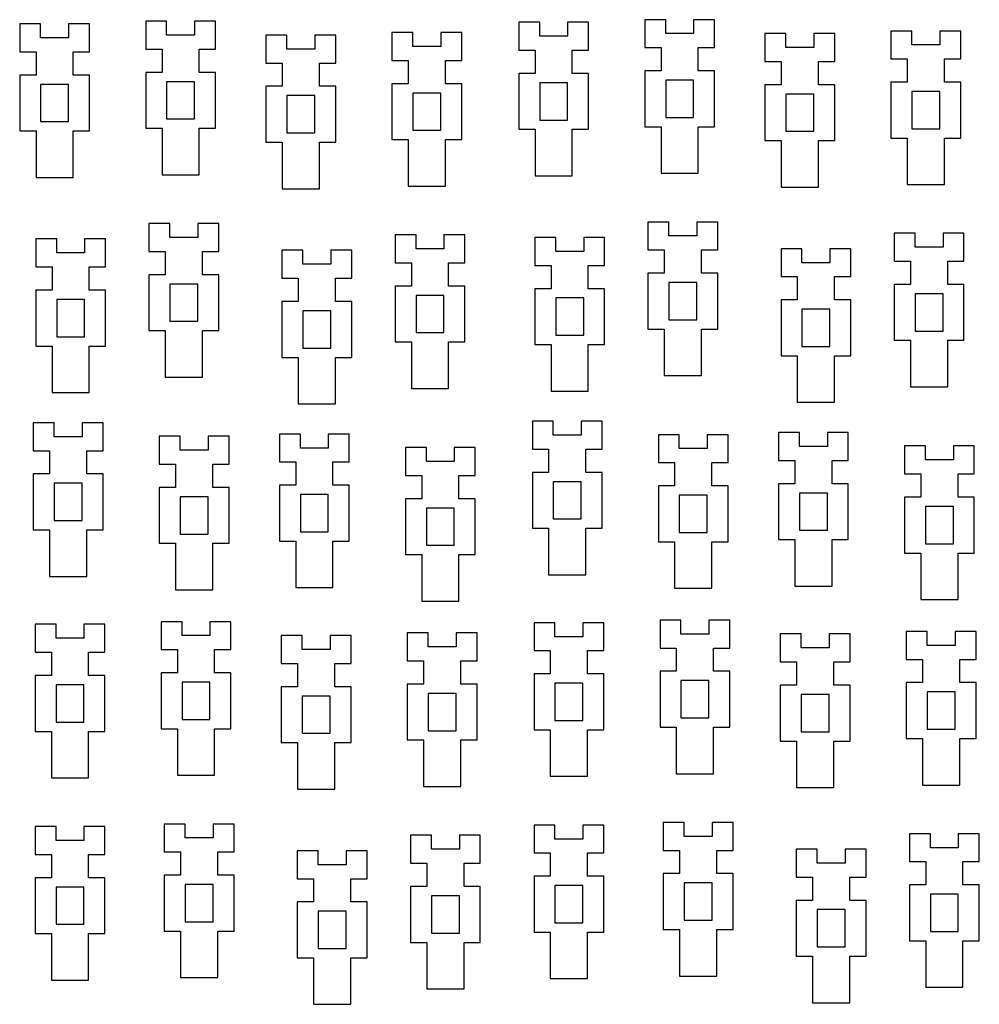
# Model space of a CAD drawing. Header units: millimetres. Extents: x 0 to 585, y 0 to 418.
# Tile 2 of 5: x 482 to 585, y 21 to 127. Entities that reach past the tile are written whole.
import ezdxf

# ---------------------------------------------------------------- set-up
doc = ezdxf.new("R2010")
doc.units = ezdxf.units.MM

msp = doc.modelspace()

# ---------------------------------------------------------------- linework, layer by layer
at = {"color": 7, "linetype": 'Continuous', "lineweight": 25}
for p, q in [((481.88, 126.4), (481.88, 123.4)), ((484.13, 126.4), (481.88, 126.4)), ((484.13, 124.9), (484.13, 126.4)), ((487.13, 126.4), (487.13, 124.9)), ((489.38, 126.4), (487.13, 126.4)), ((489.38, 123.4), (489.38, 126.4)), ((495.41, 126.68), (495.41, 123.68)), ((497.66, 126.68), (495.41, 126.68)), ((497.66, 125.18), (497.66, 126.68)), ((500.66, 126.68), (500.66, 125.18)), ((502.91, 126.68), (500.66, 126.68)), ((502.91, 123.68), (502.91, 126.68)), ((535.47, 126.57), (535.47, 123.57)), ((537.72, 126.57), (535.47, 126.57)), ((537.72, 125.07), (537.72, 126.57)), ((540.72, 126.57), (540.72, 125.07)), ((542.97, 126.57), (540.72, 126.57)), ((542.97, 123.57), (542.97, 126.57)), ((549, 126.85), (549, 123.85)), ((551.25, 126.85), (549, 126.85)), ((551.25, 125.35), (551.25, 126.85)), ((554.25, 126.85), (554.25, 125.35)), ((556.5, 126.85), (554.25, 126.85)), ((556.5, 123.85), (556.5, 126.85)), ((487.13, 124.9), (484.13, 124.9)), ((500.66, 125.18), (497.66, 125.18)), ((508.31, 125.19), (508.31, 122.19)), ((510.56, 125.19), (508.31, 125.19)), ((510.56, 123.69), (510.56, 125.19)), ((513.56, 125.19), (513.56, 123.69)), ((515.81, 125.19), (513.56, 125.19)), ((515.81, 122.19), (515.81, 125.19)), ((521.84, 125.47), (521.84, 122.47)), ((524.09, 125.47), (521.84, 125.47)), ((524.09, 123.97), (524.09, 125.47)), ((527.09, 125.47), (527.09, 123.97)), ((529.34, 125.47), (527.09, 125.47)), ((529.34, 122.47), (529.34, 125.47)), ((540.72, 125.07), (537.72, 125.07)), ((554.25, 125.35), (551.25, 125.35)), ((561.9, 125.36), (561.9, 122.36)), ((564.15, 125.36), (561.9, 125.36)), ((564.15, 123.86), (564.15, 125.36)), ((567.15, 125.36), (567.15, 123.86)), ((569.4, 125.36), (567.15, 125.36)), ((569.4, 122.36), (569.4, 125.36)), ((575.43, 125.63), (575.43, 122.63)), ((577.68, 125.63), (575.43, 125.63)), ((577.68, 124.13), (577.68, 125.63)), ((580.68, 125.63), (580.68, 124.13)), ((582.93, 125.63), (580.68, 125.63)), ((582.93, 122.63), (582.93, 125.63)), ((527.09, 123.97), (524.09, 123.97)), ((549, 123.85), (550.75, 123.85)), ((550.75, 123.85), (550.75, 121.35)), ((554.75, 123.85), (556.5, 123.85)), ((554.75, 121.35), (554.75, 123.85)), ((567.15, 123.86), (564.15, 123.86)), ((580.68, 124.13), (577.68, 124.13)), ((481.88, 123.4), (483.63, 123.4)), ((483.63, 123.4), (483.63, 120.9)), ((487.63, 123.4), (489.38, 123.4)), ((487.63, 120.9), (487.63, 123.4)), ((495.41, 123.68), (497.16, 123.68)), ((497.16, 123.68), (497.16, 121.18)), ((501.16, 123.68), (502.91, 123.68)), ((501.16, 121.18), (501.16, 123.68)), ((513.56, 123.69), (510.56, 123.69)), ((535.47, 123.57), (537.22, 123.57)), ((537.22, 123.57), (537.22, 121.07)), ((541.22, 123.57), (542.97, 123.57)), ((541.22, 121.07), (541.22, 123.57)), ((508.31, 122.19), (510.06, 122.19)), ((510.06, 122.19), (510.06, 119.69)), ((514.06, 122.19), (515.81, 122.19)), ((514.06, 119.69), (514.06, 122.19)), ((521.84, 122.47), (523.59, 122.47)), ((523.59, 122.47), (523.59, 119.97)), ((527.59, 122.47), (529.34, 122.47)), ((527.59, 119.97), (527.59, 122.47)), ((561.9, 122.36), (563.65, 122.36)), ((563.65, 122.36), (563.65, 119.86)), ((567.65, 122.36), (569.4, 122.36)), ((567.65, 119.86), (567.65, 122.36)), ((575.43, 122.63), (577.18, 122.63)), ((577.18, 122.63), (577.18, 120.13)), ((581.18, 122.63), (582.93, 122.63)), ((581.18, 120.13), (581.18, 122.63)), ((481.88, 120.9), (481.88, 114.9)), ((483.63, 120.9), (481.88, 120.9)), ((489.38, 120.9), (487.63, 120.9)), ((489.38, 114.9), (489.38, 120.9)), ((495.41, 121.18), (495.41, 115.18)), ((497.16, 121.18), (495.41, 121.18)), ((502.91, 121.18), (501.16, 121.18)), ((502.91, 115.18), (502.91, 121.18)), ((535.47, 121.07), (535.47, 115.07)), ((537.22, 121.07), (535.47, 121.07)), ((542.97, 121.07), (541.22, 121.07)), ((542.97, 115.07), (542.97, 121.07)), ((549, 121.35), (549, 115.35)), ((550.75, 121.35), (549, 121.35)), ((556.5, 121.35), (554.75, 121.35)), ((556.5, 115.35), (556.5, 121.35)), ((487.13, 119.9), (484.13, 119.9)), ((484.13, 119.9), (484.13, 115.9)), ((487.13, 115.9), (487.13, 119.9)), ((500.66, 120.18), (497.66, 120.18)), ((497.66, 120.18), (497.66, 116.18)), ((500.66, 116.18), (500.66, 120.18)), ((508.31, 119.69), (508.31, 113.69)), ((510.06, 119.69), (508.31, 119.69)), ((515.81, 119.69), (514.06, 119.69)), ((515.81, 113.69), (515.81, 119.69)), ((521.84, 119.97), (521.84, 113.97)), ((523.59, 119.97), (521.84, 119.97)), ((529.34, 119.97), (527.59, 119.97)), ((529.34, 113.97), (529.34, 119.97)), ((540.72, 120.07), (537.72, 120.07)), ((537.72, 120.07), (537.72, 116.07)), ((540.72, 116.07), (540.72, 120.07)), ((554.25, 120.35), (551.25, 120.35)), ((551.25, 120.35), (551.25, 116.35)), ((554.25, 116.35), (554.25, 120.35)), ((561.9, 119.86), (561.9, 113.86)), ((563.65, 119.86), (561.9, 119.86)), ((569.4, 119.86), (567.65, 119.86)), ((569.4, 113.86), (569.4, 119.86)), ((575.43, 120.13), (575.43, 114.13)), ((577.18, 120.13), (575.43, 120.13)), ((582.93, 120.13), (581.18, 120.13)), ((582.93, 114.13), (582.93, 120.13)), ((513.56, 118.69), (510.56, 118.69)), ((510.56, 118.69), (510.56, 114.69)), ((513.56, 114.69), (513.56, 118.69)), ((527.09, 118.97), (524.09, 118.97)), ((524.09, 118.97), (524.09, 114.97)), ((527.09, 114.97), (527.09, 118.97)), ((567.15, 118.86), (564.15, 118.86)), ((564.15, 118.86), (564.15, 114.86)), ((567.15, 114.86), (567.15, 118.86)), ((580.68, 119.13), (577.68, 119.13)), ((577.68, 119.13), (577.68, 115.13)), ((580.68, 115.13), (580.68, 119.13)), ((484.13, 115.9), (487.13, 115.9)), ((497.66, 116.18), (500.66, 116.18)), ((537.72, 116.07), (540.72, 116.07)), ((549, 115.35), (550.75, 115.35)), ((550.75, 115.35), (550.75, 110.35)), ((551.25, 116.35), (554.25, 116.35)), ((554.75, 115.35), (556.5, 115.35)), ((554.75, 110.35), (554.75, 115.35)), ((481.88, 114.9), (483.63, 114.9)), ((483.63, 114.9), (483.63, 109.9)), ((487.63, 114.9), (489.38, 114.9)), ((487.63, 109.9), (487.63, 114.9)), ((495.41, 115.18), (497.16, 115.18)), ((497.16, 115.18), (497.16, 110.18)), ((501.16, 115.18), (502.91, 115.18)), ((501.16, 110.18), (501.16, 115.18)), ((510.56, 114.69), (513.56, 114.69)), ((524.09, 114.97), (527.09, 114.97)), ((535.47, 115.07), (537.22, 115.07)), ((537.22, 115.07), (537.22, 110.07)), ((541.22, 115.07), (542.97, 115.07)), ((541.22, 110.07), (541.22, 115.07)), ((564.15, 114.86), (567.15, 114.86)), ((577.68, 115.13), (580.68, 115.13)), ((508.31, 113.69), (510.06, 113.69)), ((510.06, 113.69), (510.06, 108.69)), ((514.06, 113.69), (515.81, 113.69)), ((514.06, 108.69), (514.06, 113.69)), ((521.84, 113.97), (523.59, 113.97)), ((523.59, 113.97), (523.59, 108.97)), ((527.59, 113.97), (529.34, 113.97)), ((527.59, 108.97), (527.59, 113.97)), ((561.9, 113.86), (563.65, 113.86)), ((563.65, 113.86), (563.65, 108.86)), ((567.65, 113.86), (569.4, 113.86)), ((567.65, 108.86), (567.65, 113.86)), ((575.43, 114.13), (577.18, 114.13)), ((577.18, 114.13), (577.18, 109.13)), ((581.18, 114.13), (582.93, 114.13)), ((581.18, 109.13), (581.18, 114.13)), ((497.16, 110.18), (501.16, 110.18)), ((537.22, 110.07), (541.22, 110.07)), ((550.75, 110.35), (554.75, 110.35)), ((483.63, 109.9), (487.63, 109.9)), ((523.59, 108.97), (527.59, 108.97)), ((577.18, 109.13), (581.18, 109.13)), ((510.06, 108.69), (514.06, 108.69)), ((563.65, 108.86), (567.65, 108.86)), ((495.75, 104.95), (495.75, 101.95)), ((498, 104.95), (495.75, 104.95)), ((498, 103.45), (498, 104.95)), ((501, 104.95), (501, 103.45)), ((503.25, 104.95), (501, 104.95)), ((503.25, 101.95), (503.25, 104.95)), ((549.34, 105.11), (549.34, 102.11)), ((551.59, 105.11), (549.34, 105.11)), ((551.59, 103.61), (551.59, 105.11)), ((554.59, 105.11), (554.59, 103.61)), ((556.84, 105.11), (554.59, 105.11)), ((556.84, 102.11), (556.84, 105.11)), ((522.19, 103.73), (522.19, 100.73)), ((524.44, 103.73), (522.19, 103.73)), ((524.44, 102.23), (524.44, 103.73)), ((527.44, 103.73), (527.44, 102.23)), ((529.69, 103.73), (527.44, 103.73)), ((529.69, 100.73), (529.69, 103.73)), ((575.78, 103.9), (575.78, 100.9)), ((578.03, 103.9), (575.78, 103.9)), ((578.03, 102.4), (578.03, 103.9)), ((581.03, 103.9), (581.03, 102.4)), ((583.28, 103.9), (581.03, 103.9)), ((583.28, 100.9), (583.28, 103.9)), ((483.6, 103.29), (483.6, 100.29)), ((485.85, 103.29), (483.6, 103.29)), ((485.85, 101.79), (485.85, 103.29)), ((488.85, 103.29), (488.85, 101.79)), ((491.1, 103.29), (488.85, 103.29)), ((491.1, 100.29), (491.1, 103.29)), ((501, 103.45), (498, 103.45)), ((537.19, 103.45), (537.19, 100.45)), ((539.44, 103.45), (537.19, 103.45)), ((539.44, 101.95), (539.44, 103.45)), ((542.44, 103.45), (542.44, 101.95)), ((544.69, 103.45), (542.44, 103.45)), ((544.69, 100.45), (544.69, 103.45)), ((554.59, 103.61), (551.59, 103.61)), ((488.85, 101.79), (485.85, 101.79)), ((495.75, 101.95), (497.5, 101.95)), ((497.5, 101.95), (497.5, 99.45)), ((501.5, 101.95), (503.25, 101.95)), ((501.5, 99.45), (501.5, 101.95)), ((510.04, 102.07), (510.04, 99.07)), ((512.29, 102.07), (510.04, 102.07)), ((512.29, 100.57), (512.29, 102.07)), ((515.29, 102.07), (515.29, 100.57)), ((517.54, 102.07), (515.29, 102.07)), ((517.54, 99.07), (517.54, 102.07)), ((527.44, 102.23), (524.44, 102.23)), ((542.44, 101.95), (539.44, 101.95)), ((549.34, 102.11), (551.09, 102.11)), ((551.09, 102.11), (551.09, 99.61)), ((555.09, 102.11), (556.84, 102.11)), ((555.09, 99.61), (555.09, 102.11)), ((563.63, 102.24), (563.63, 99.24)), ((565.88, 102.24), (563.63, 102.24)), ((565.88, 100.74), (565.88, 102.24)), ((568.88, 102.24), (568.88, 100.74)), ((571.13, 102.24), (568.88, 102.24)), ((571.13, 99.24), (571.13, 102.24)), ((581.03, 102.4), (578.03, 102.4)), ((515.29, 100.57), (512.29, 100.57)), ((522.19, 100.73), (523.94, 100.73)), ((523.94, 100.73), (523.94, 98.23)), ((527.94, 100.73), (529.69, 100.73)), ((527.94, 98.23), (527.94, 100.73)), ((568.88, 100.74), (565.88, 100.74)), ((575.78, 100.9), (577.53, 100.9)), ((577.53, 100.9), (577.53, 98.4)), ((581.53, 100.9), (583.28, 100.9)), ((581.53, 98.4), (581.53, 100.9)), ((483.6, 100.29), (485.35, 100.29)), ((485.35, 100.29), (485.35, 97.79)), ((489.35, 100.29), (491.1, 100.29)), ((489.35, 97.79), (489.35, 100.29)), ((495.75, 99.45), (495.75, 93.45)), ((497.5, 99.45), (495.75, 99.45)), ((503.25, 99.45), (501.5, 99.45)), ((503.25, 93.45), (503.25, 99.45)), ((537.19, 100.45), (538.94, 100.45)), ((538.94, 100.45), (538.94, 97.95)), ((542.94, 100.45), (544.69, 100.45)), ((542.94, 97.95), (542.94, 100.45)), ((549.34, 99.61), (549.34, 93.61)), ((551.09, 99.61), (549.34, 99.61)), ((556.84, 99.61), (555.09, 99.61)), ((556.84, 93.61), (556.84, 99.61)), ((501, 98.45), (498, 98.45)), ((498, 98.45), (498, 94.45)), ((501, 94.45), (501, 98.45)), ((510.04, 99.07), (511.79, 99.07)), ((511.79, 99.07), (511.79, 96.57)), ((515.79, 99.07), (517.54, 99.07)), ((515.79, 96.57), (515.79, 99.07)), ((554.59, 98.61), (551.59, 98.61)), ((551.59, 98.61), (551.59, 94.61)), ((554.59, 94.61), (554.59, 98.61)), ((563.63, 99.24), (565.38, 99.24)), ((565.38, 99.24), (565.38, 96.74)), ((569.38, 99.24), (571.13, 99.24)), ((569.38, 96.74), (569.38, 99.24)), ((575.78, 98.4), (575.78, 92.4)), ((577.53, 98.4), (575.78, 98.4)), ((583.28, 98.4), (581.53, 98.4)), ((583.28, 92.4), (583.28, 98.4)), ((483.6, 97.79), (483.6, 91.79)), ((485.35, 97.79), (483.6, 97.79)), ((491.1, 97.79), (489.35, 97.79)), ((491.1, 91.79), (491.1, 97.79)), ((522.19, 98.23), (522.19, 92.23)), ((523.94, 98.23), (522.19, 98.23)), ((529.69, 98.23), (527.94, 98.23)), ((529.69, 92.23), (529.69, 98.23)), ((537.19, 97.95), (537.19, 91.95)), ((538.94, 97.95), (537.19, 97.95)), ((544.69, 97.95), (542.94, 97.95)), ((544.69, 91.95), (544.69, 97.95)), ((581.03, 97.4), (578.03, 97.4)), ((578.03, 97.4), (578.03, 93.4)), ((581.03, 93.4), (581.03, 97.4)), ((488.85, 96.79), (485.85, 96.79)), ((485.85, 96.79), (485.85, 92.79)), ((488.85, 92.79), (488.85, 96.79)), ((510.04, 96.57), (510.04, 90.57)), ((511.79, 96.57), (510.04, 96.57)), ((517.54, 96.57), (515.79, 96.57)), ((517.54, 90.57), (517.54, 96.57)), ((527.44, 97.23), (524.44, 97.23)), ((524.44, 97.23), (524.44, 93.23)), ((527.44, 93.23), (527.44, 97.23)), ((542.44, 96.95), (539.44, 96.95)), ((539.44, 96.95), (539.44, 92.95)), ((542.44, 92.95), (542.44, 96.95)), ((563.63, 96.74), (563.63, 90.74)), ((565.38, 96.74), (563.63, 96.74)), ((571.13, 96.74), (569.38, 96.74)), ((571.13, 90.74), (571.13, 96.74)), ((515.29, 95.57), (512.29, 95.57)), ((512.29, 95.57), (512.29, 91.57)), ((515.29, 91.57), (515.29, 95.57)), ((568.88, 95.74), (565.88, 95.74)), ((565.88, 95.74), (565.88, 91.74)), ((568.88, 91.74), (568.88, 95.74)), ((498, 94.45), (501, 94.45)), ((551.59, 94.61), (554.59, 94.61)), ((495.75, 93.45), (497.5, 93.45)), ((497.5, 93.45), (497.5, 88.45)), ((501.5, 93.45), (503.25, 93.45)), ((501.5, 88.45), (501.5, 93.45)), ((524.44, 93.23), (527.44, 93.23)), ((549.34, 93.61), (551.09, 93.61)), ((551.09, 93.61), (551.09, 88.61)), ((555.09, 93.61), (556.84, 93.61)), ((555.09, 88.61), (555.09, 93.61)), ((578.03, 93.4), (581.03, 93.4)), ((485.85, 92.79), (488.85, 92.79)), ((522.19, 92.23), (523.94, 92.23)), ((523.94, 92.23), (523.94, 87.23)), ((527.94, 92.23), (529.69, 92.23)), ((527.94, 87.23), (527.94, 92.23)), ((539.44, 92.95), (542.44, 92.95)), ((575.78, 92.4), (577.53, 92.4)), ((577.53, 92.4), (577.53, 87.4)), ((581.53, 92.4), (583.28, 92.4)), ((581.53, 87.4), (581.53, 92.4)), ((483.6, 91.79), (485.35, 91.79)), ((485.35, 91.79), (485.35, 86.79)), ((489.35, 91.79), (491.1, 91.79)), ((489.35, 86.79), (489.35, 91.79)), ((512.29, 91.57), (515.29, 91.57)), ((537.19, 91.95), (538.94, 91.95)), ((538.94, 91.95), (538.94, 86.95)), ((542.94, 91.95), (544.69, 91.95)), ((542.94, 86.95), (542.94, 91.95)), ((565.88, 91.74), (568.88, 91.74)), ((510.04, 90.57), (511.79, 90.57)), ((511.79, 90.57), (511.79, 85.57)), ((515.79, 90.57), (517.54, 90.57)), ((515.79, 85.57), (515.79, 90.57)), ((563.63, 90.74), (565.38, 90.74)), ((565.38, 90.74), (565.38, 85.74)), ((569.38, 90.74), (571.13, 90.74)), ((569.38, 85.74), (569.38, 90.74)), ((497.5, 88.45), (501.5, 88.45)), ((551.09, 88.61), (555.09, 88.61)), ((485.35, 86.79), (489.35, 86.79)), ((523.94, 87.23), (527.94, 87.23)), ((538.94, 86.95), (542.94, 86.95)), ((577.53, 87.4), (581.53, 87.4)), ((565.38, 85.74), (569.38, 85.74)), ((511.79, 85.57), (515.79, 85.57)), ((536.93, 83.71), (536.93, 80.71)), ((539.18, 83.71), (536.93, 83.71)), ((539.18, 82.21), (539.18, 83.71)), ((542.18, 83.71), (542.18, 82.21)), ((544.43, 83.71), (542.18, 83.71)), ((544.43, 80.71), (544.43, 83.71)), ((483.34, 83.54), (483.34, 80.54)), ((485.59, 83.54), (483.34, 83.54)), ((485.59, 82.04), (485.59, 83.54)), ((488.59, 83.54), (488.59, 82.04)), ((490.84, 83.54), (488.59, 83.54)), ((490.84, 80.54), (490.84, 83.54)), ((488.59, 82.04), (485.59, 82.04)), ((496.87, 82.09), (496.87, 79.09)), ((499.12, 82.09), (496.87, 82.09)), ((499.12, 80.59), (499.12, 82.09)), ((502.12, 82.09), (502.12, 80.59)), ((504.37, 82.09), (502.12, 82.09)), ((504.37, 79.09), (504.37, 82.09)), ((509.77, 82.33), (509.77, 79.33)), ((512.02, 82.33), (509.77, 82.33)), ((512.02, 80.83), (512.02, 82.33)), ((515.02, 82.33), (515.02, 80.83)), ((517.27, 82.33), (515.02, 82.33)), ((517.27, 79.33), (517.27, 82.33)), ((542.18, 82.21), (539.18, 82.21)), ((550.46, 82.26), (550.46, 79.26)), ((552.71, 82.26), (550.46, 82.26)), ((552.71, 80.76), (552.71, 82.26)), ((555.71, 82.26), (555.71, 80.76)), ((557.96, 82.26), (555.71, 82.26)), ((557.96, 79.26), (557.96, 82.26)), ((563.36, 82.49), (563.36, 79.49)), ((565.61, 82.49), (563.36, 82.49)), ((565.61, 80.99), (565.61, 82.49)), ((568.61, 82.49), (568.61, 80.99)), ((570.86, 82.49), (568.61, 82.49)), ((570.86, 79.49), (570.86, 82.49)), ((483.34, 80.54), (485.09, 80.54)), ((485.09, 80.54), (485.09, 78.04)), ((489.09, 80.54), (490.84, 80.54)), ((489.09, 78.04), (489.09, 80.54)), ((502.12, 80.59), (499.12, 80.59)), ((515.02, 80.83), (512.02, 80.83)), ((523.3, 80.88), (523.3, 77.88)), ((525.55, 80.88), (523.3, 80.88)), ((525.55, 79.38), (525.55, 80.88)), ((528.55, 80.88), (528.55, 79.38)), ((530.8, 80.88), (528.55, 80.88)), ((530.8, 77.88), (530.8, 80.88)), ((536.93, 80.71), (538.68, 80.71)), ((538.68, 80.71), (538.68, 78.21)), ((542.68, 80.71), (544.43, 80.71)), ((542.68, 78.21), (542.68, 80.71)), ((555.71, 80.76), (552.71, 80.76)), ((568.61, 80.99), (565.61, 80.99)), ((576.89, 81.05), (576.89, 78.05)), ((579.14, 81.05), (576.89, 81.05)), ((579.14, 79.55), (579.14, 81.05)), ((582.14, 81.05), (582.14, 79.55)), ((584.39, 81.05), (582.14, 81.05)), ((584.39, 78.05), (584.39, 81.05)), ((528.55, 79.38), (525.55, 79.38)), ((563.36, 79.49), (565.11, 79.49)), ((565.11, 79.49), (565.11, 76.99)), ((569.11, 79.49), (570.86, 79.49)), ((569.11, 76.99), (569.11, 79.49)), ((582.14, 79.55), (579.14, 79.55)), ((496.87, 79.09), (498.62, 79.09)), ((498.62, 79.09), (498.62, 76.59)), ((502.62, 79.09), (504.37, 79.09)), ((502.62, 76.59), (502.62, 79.09)), ((509.77, 79.33), (511.52, 79.33)), ((511.52, 79.33), (511.52, 76.83)), ((515.52, 79.33), (517.27, 79.33)), ((515.52, 76.83), (515.52, 79.33)), ((550.46, 79.26), (552.21, 79.26)), ((552.21, 79.26), (552.21, 76.76)), ((556.21, 79.26), (557.96, 79.26)), ((556.21, 76.76), (556.21, 79.26)), ((483.34, 78.04), (483.34, 72.04)), ((485.09, 78.04), (483.34, 78.04)), ((490.84, 78.04), (489.09, 78.04)), ((490.84, 72.04), (490.84, 78.04)), ((523.3, 77.88), (525.05, 77.88)), ((525.05, 77.88), (525.05, 75.38)), ((529.05, 77.88), (530.8, 77.88)), ((529.05, 75.38), (529.05, 77.88)), ((536.93, 78.21), (536.93, 72.21)), ((538.68, 78.21), (536.93, 78.21)), ((544.43, 78.21), (542.68, 78.21)), ((544.43, 72.21), (544.43, 78.21)), ((576.89, 78.05), (578.64, 78.05)), ((578.64, 78.05), (578.64, 75.55)), ((582.64, 78.05), (584.39, 78.05)), ((582.64, 75.55), (582.64, 78.05)), ((488.59, 77.04), (485.59, 77.04)), ((485.59, 77.04), (485.59, 73.04)), ((488.59, 73.04), (488.59, 77.04)), ((496.87, 76.59), (496.87, 70.59)), ((498.62, 76.59), (496.87, 76.59)), ((504.37, 76.59), (502.62, 76.59)), ((504.37, 70.59), (504.37, 76.59)), ((509.77, 76.83), (509.77, 70.83)), ((511.52, 76.83), (509.77, 76.83)), ((517.27, 76.83), (515.52, 76.83)), ((517.27, 70.83), (517.27, 76.83)), ((542.18, 77.21), (539.18, 77.21)), ((539.18, 77.21), (539.18, 73.21)), ((542.18, 73.21), (542.18, 77.21)), ((550.46, 76.76), (550.46, 70.76)), ((552.21, 76.76), (550.46, 76.76)), ((557.96, 76.76), (556.21, 76.76)), ((557.96, 70.76), (557.96, 76.76)), ((563.36, 76.99), (563.36, 70.99)), ((565.11, 76.99), (563.36, 76.99)), ((570.86, 76.99), (569.11, 76.99)), ((570.86, 70.99), (570.86, 76.99)), ((502.12, 75.59), (499.12, 75.59)), ((499.12, 75.59), (499.12, 71.59)), ((502.12, 71.59), (502.12, 75.59)), ((515.02, 75.83), (512.02, 75.83)), ((512.02, 75.83), (512.02, 71.83)), ((515.02, 71.83), (515.02, 75.83)), ((523.3, 75.38), (523.3, 69.38)), ((525.05, 75.38), (523.3, 75.38)), ((530.8, 75.38), (529.05, 75.38)), ((530.8, 69.38), (530.8, 75.38)), ((555.71, 75.76), (552.71, 75.76)), ((552.71, 75.76), (552.71, 71.76)), ((555.71, 71.76), (555.71, 75.76)), ((568.61, 75.99), (565.61, 75.99)), ((565.61, 75.99), (565.61, 71.99)), ((568.61, 71.99), (568.61, 75.99)), ((576.89, 75.55), (576.89, 69.55)), ((578.64, 75.55), (576.89, 75.55)), ((584.39, 75.55), (582.64, 75.55)), ((584.39, 69.55), (584.39, 75.55)), ((528.55, 74.38), (525.55, 74.38)), ((525.55, 74.38), (525.55, 70.38)), ((528.55, 70.38), (528.55, 74.38)), ((582.14, 74.55), (579.14, 74.55)), ((579.14, 74.55), (579.14, 70.55)), ((582.14, 70.55), (582.14, 74.55)), ((485.59, 73.04), (488.59, 73.04)), ((539.18, 73.21), (542.18, 73.21)), ((483.34, 72.04), (485.09, 72.04)), ((485.09, 72.04), (485.09, 67.04)), ((489.09, 72.04), (490.84, 72.04)), ((489.09, 67.04), (489.09, 72.04)), ((536.93, 72.21), (538.68, 72.21)), ((538.68, 72.21), (538.68, 67.21)), ((542.68, 72.21), (544.43, 72.21)), ((542.68, 67.21), (542.68, 72.21)), ((565.61, 71.99), (568.61, 71.99)), ((499.12, 71.59), (502.12, 71.59)), ((512.02, 71.83), (515.02, 71.83)), ((552.71, 71.76), (555.71, 71.76)), ((563.36, 70.99), (565.11, 70.99)), ((565.11, 70.99), (565.11, 65.99)), ((569.11, 70.99), (570.86, 70.99)), ((569.11, 65.99), (569.11, 70.99)), ((496.87, 70.59), (498.62, 70.59)), ((498.62, 70.59), (498.62, 65.59)), ((502.62, 70.59), (504.37, 70.59)), ((502.62, 65.59), (502.62, 70.59)), ((509.77, 70.83), (511.52, 70.83)), ((511.52, 70.83), (511.52, 65.83)), ((515.52, 70.83), (517.27, 70.83)), ((515.52, 65.83), (515.52, 70.83)), ((525.55, 70.38), (528.55, 70.38)), ((550.46, 70.76), (552.21, 70.76)), ((552.21, 70.76), (552.21, 65.76)), ((556.21, 70.76), (557.96, 70.76)), ((556.21, 65.76), (556.21, 70.76)), ((579.14, 70.55), (582.14, 70.55)), ((523.3, 69.38), (525.05, 69.38)), ((525.05, 69.38), (525.05, 64.38)), ((529.05, 69.38), (530.8, 69.38)), ((529.05, 64.38), (529.05, 69.38)), ((576.89, 69.55), (578.64, 69.55)), ((578.64, 69.55), (578.64, 64.55)), ((582.64, 69.55), (584.39, 69.55)), ((582.64, 64.55), (582.64, 69.55)), ((485.09, 67.04), (489.09, 67.04)), ((538.68, 67.21), (542.68, 67.21)), ((498.62, 65.59), (502.62, 65.59)), ((511.52, 65.83), (515.52, 65.83)), ((552.21, 65.76), (556.21, 65.76)), ((565.11, 65.99), (569.11, 65.99)), ((578.64, 64.55), (582.64, 64.55)), ((525.05, 64.38), (529.05, 64.38)), ((483.53, 61.89), (483.53, 58.89)), ((485.78, 61.89), (483.53, 61.89)), ((485.78, 60.39), (485.78, 61.89)), ((488.78, 61.89), (488.78, 60.39)), ((491.03, 61.89), (488.78, 61.89)), ((491.03, 58.89), (491.03, 61.89)), ((497.06, 62.17), (497.06, 59.17)), ((499.31, 62.17), (497.06, 62.17)), ((499.31, 60.67), (499.31, 62.17)), ((502.31, 62.17), (502.31, 60.67)), ((504.56, 62.17), (502.31, 62.17)), ((504.56, 59.17), (504.56, 62.17)), ((537.11, 62.06), (537.11, 59.06)), ((539.36, 62.06), (537.11, 62.06)), ((539.36, 60.56), (539.36, 62.06)), ((542.36, 62.06), (542.36, 60.56)), ((544.61, 62.06), (542.36, 62.06)), ((544.61, 59.06), (544.61, 62.06)), ((550.64, 62.34), (550.64, 59.34)), ((552.89, 62.34), (550.64, 62.34)), ((552.89, 60.84), (552.89, 62.34)), ((555.89, 62.34), (555.89, 60.84)), ((558.14, 62.34), (555.89, 62.34)), ((558.14, 59.34), (558.14, 62.34)), ((488.78, 60.39), (485.78, 60.39)), ((502.31, 60.67), (499.31, 60.67)), ((509.96, 60.68), (509.96, 57.68)), ((512.21, 60.68), (509.96, 60.68)), ((512.21, 59.18), (512.21, 60.68)), ((515.21, 60.68), (515.21, 59.18)), ((517.46, 60.68), (515.21, 60.68)), ((517.46, 57.68), (517.46, 60.68)), ((523.49, 60.96), (523.49, 57.96)), ((525.74, 60.96), (523.49, 60.96)), ((525.74, 59.46), (525.74, 60.96)), ((528.74, 60.96), (528.74, 59.46)), ((530.99, 60.96), (528.74, 60.96)), ((530.99, 57.96), (530.99, 60.96)), ((542.36, 60.56), (539.36, 60.56)), ((555.89, 60.84), (552.89, 60.84)), ((563.55, 60.85), (563.55, 57.85)), ((565.8, 60.85), (563.55, 60.85)), ((565.8, 59.35), (565.8, 60.85)), ((568.8, 60.85), (568.8, 59.35)), ((571.05, 60.85), (568.8, 60.85)), ((571.05, 57.85), (571.05, 60.85)), ((577.08, 61.12), (577.08, 58.12)), ((579.33, 61.12), (577.08, 61.12)), ((579.33, 59.62), (579.33, 61.12)), ((582.33, 61.12), (582.33, 59.62)), ((584.58, 61.12), (582.33, 61.12)), ((584.58, 58.12), (584.58, 61.12)), ((528.74, 59.46), (525.74, 59.46)), ((550.64, 59.34), (552.39, 59.34)), ((552.39, 59.34), (552.39, 56.84)), ((556.39, 59.34), (558.14, 59.34)), ((556.39, 56.84), (556.39, 59.34)), ((568.8, 59.35), (565.8, 59.35)), ((582.33, 59.62), (579.33, 59.62)), ((483.53, 58.89), (485.28, 58.89)), ((485.28, 58.89), (485.28, 56.39)), ((489.28, 58.89), (491.03, 58.89)), ((489.28, 56.39), (489.28, 58.89)), ((497.06, 59.17), (498.81, 59.17)), ((498.81, 59.17), (498.81, 56.67)), ((502.81, 59.17), (504.56, 59.17)), ((502.81, 56.67), (502.81, 59.17)), ((515.21, 59.18), (512.21, 59.18)), ((537.11, 59.06), (538.86, 59.06)), ((538.86, 59.06), (538.86, 56.56)), ((542.86, 59.06), (544.61, 59.06)), ((542.86, 56.56), (542.86, 59.06)), ((509.96, 57.68), (511.71, 57.68)), ((511.71, 57.68), (511.71, 55.18)), ((515.71, 57.68), (517.46, 57.68)), ((515.71, 55.18), (515.71, 57.68)), ((523.49, 57.96), (525.24, 57.96)), ((525.24, 57.96), (525.24, 55.46)), ((529.24, 57.96), (530.99, 57.96)), ((529.24, 55.46), (529.24, 57.96)), ((563.55, 57.85), (565.3, 57.85)), ((565.3, 57.85), (565.3, 55.35)), ((569.3, 57.85), (571.05, 57.85)), ((569.3, 55.35), (569.3, 57.85)), ((577.08, 58.12), (578.83, 58.12)), ((578.83, 58.12), (578.83, 55.62)), ((582.83, 58.12), (584.58, 58.12)), ((582.83, 55.62), (582.83, 58.12)), ((483.53, 56.39), (483.53, 50.39)), ((485.28, 56.39), (483.53, 56.39)), ((491.03, 56.39), (489.28, 56.39)), ((491.03, 50.39), (491.03, 56.39)), ((497.06, 56.67), (497.06, 50.67)), ((498.81, 56.67), (497.06, 56.67)), ((504.56, 56.67), (502.81, 56.67)), ((504.56, 50.67), (504.56, 56.67)), ((537.11, 56.56), (537.11, 50.56)), ((538.86, 56.56), (537.11, 56.56)), ((544.61, 56.56), (542.86, 56.56)), ((544.61, 50.56), (544.61, 56.56)), ((550.64, 56.84), (550.64, 50.84)), ((552.39, 56.84), (550.64, 56.84)), ((558.14, 56.84), (556.39, 56.84)), ((558.14, 50.84), (558.14, 56.84)), ((488.78, 55.39), (485.78, 55.39)), ((485.78, 55.39), (485.78, 51.39)), ((488.78, 51.39), (488.78, 55.39)), ((502.31, 55.67), (499.31, 55.67)), ((499.31, 55.67), (499.31, 51.67)), ((502.31, 51.67), (502.31, 55.67)), ((509.96, 55.18), (509.96, 49.18)), ((511.71, 55.18), (509.96, 55.18)), ((517.46, 55.18), (515.71, 55.18)), ((517.46, 49.18), (517.46, 55.18)), ((523.49, 55.46), (523.49, 49.46)), ((525.24, 55.46), (523.49, 55.46)), ((530.99, 55.46), (529.24, 55.46)), ((530.99, 49.46), (530.99, 55.46)), ((542.36, 55.56), (539.36, 55.56)), ((539.36, 55.56), (539.36, 51.56)), ((542.36, 51.56), (542.36, 55.56)), ((555.89, 55.84), (552.89, 55.84)), ((552.89, 55.84), (552.89, 51.84)), ((555.89, 51.84), (555.89, 55.84)), ((563.55, 55.35), (563.55, 49.35)), ((565.3, 55.35), (563.55, 55.35)), ((571.05, 55.35), (569.3, 55.35)), ((571.05, 49.35), (571.05, 55.35)), ((577.08, 55.62), (577.08, 49.62)), ((578.83, 55.62), (577.08, 55.62)), ((584.58, 55.62), (582.83, 55.62)), ((584.58, 49.62), (584.58, 55.62)), ((515.21, 54.18), (512.21, 54.18)), ((512.21, 54.18), (512.21, 50.18)), ((515.21, 50.18), (515.21, 54.18)), ((528.74, 54.46), (525.74, 54.46)), ((525.74, 54.46), (525.74, 50.46)), ((528.74, 50.46), (528.74, 54.46)), ((568.8, 54.35), (565.8, 54.35)), ((565.8, 54.35), (565.8, 50.35)), ((568.8, 50.35), (568.8, 54.35)), ((582.33, 54.62), (579.33, 54.62)), ((579.33, 54.62), (579.33, 50.62)), ((582.33, 50.62), (582.33, 54.62)), ((552.89, 51.84), (555.89, 51.84)), ((485.78, 51.39), (488.78, 51.39)), ((499.31, 51.67), (502.31, 51.67)), ((539.36, 51.56), (542.36, 51.56)), ((550.64, 50.84), (552.39, 50.84)), ((552.39, 50.84), (552.39, 45.84)), ((556.39, 50.84), (558.14, 50.84)), ((556.39, 45.84), (556.39, 50.84)), ((483.53, 50.39), (485.28, 50.39)), ((485.28, 50.39), (485.28, 45.39)), ((489.28, 50.39), (491.03, 50.39)), ((489.28, 45.39), (489.28, 50.39)), ((497.06, 50.67), (498.81, 50.67)), ((498.81, 50.67), (498.81, 45.67)), ((502.81, 50.67), (504.56, 50.67)), ((502.81, 45.67), (502.81, 50.67)), ((512.21, 50.18), (515.21, 50.18)), ((525.74, 50.46), (528.74, 50.46)), ((537.11, 50.56), (538.86, 50.56)), ((538.86, 50.56), (538.86, 45.56)), ((542.86, 50.56), (544.61, 50.56)), ((542.86, 45.56), (542.86, 50.56)), ((565.8, 50.35), (568.8, 50.35)), ((579.33, 50.62), (582.33, 50.62)), ((509.96, 49.18), (511.71, 49.18)), ((511.71, 49.18), (511.71, 44.18)), ((515.71, 49.18), (517.46, 49.18)), ((515.71, 44.18), (515.71, 49.18)), ((523.49, 49.46), (525.24, 49.46)), ((525.24, 49.46), (525.24, 44.46)), ((529.24, 49.46), (530.99, 49.46)), ((529.24, 44.46), (529.24, 49.46)), ((563.55, 49.35), (565.3, 49.35)), ((565.3, 49.35), (565.3, 44.35)), ((569.3, 49.35), (571.05, 49.35)), ((569.3, 44.35), (569.3, 49.35)), ((577.08, 49.62), (578.83, 49.62)), ((578.83, 49.62), (578.83, 44.62)), ((582.83, 49.62), (584.58, 49.62)), ((582.83, 44.62), (582.83, 49.62)), ((498.81, 45.67), (502.81, 45.67)), ((538.86, 45.56), (542.86, 45.56)), ((552.39, 45.84), (556.39, 45.84)), ((485.28, 45.39), (489.28, 45.39)), ((525.24, 44.46), (529.24, 44.46)), ((578.83, 44.62), (582.83, 44.62)), ((511.71, 44.18), (515.71, 44.18)), ((565.3, 44.35), (569.3, 44.35)), ((497.4, 40.43), (497.4, 37.43)), ((499.65, 40.43), (497.4, 40.43)), ((499.65, 38.93), (499.65, 40.43)), ((502.65, 40.43), (502.65, 38.93)), ((504.9, 40.43), (502.65, 40.43)), ((504.9, 37.43), (504.9, 40.43)), ((537.11, 40.32), (537.11, 37.32)), ((539.36, 40.32), (537.11, 40.32)), ((539.36, 38.82), (539.36, 40.32)), ((542.36, 40.32), (542.36, 38.82)), ((544.61, 40.32), (542.36, 40.32)), ((544.61, 37.32), (544.61, 40.32)), ((550.99, 40.6), (550.99, 37.6)), ((553.24, 40.6), (550.99, 40.6)), ((553.24, 39.1), (553.24, 40.6)), ((556.24, 40.6), (556.24, 39.1)), ((558.49, 40.6), (556.24, 40.6)), ((558.49, 37.6), (558.49, 40.6)), ((483.53, 40.16), (483.53, 37.16)), ((485.78, 40.16), (483.53, 40.16)), ((485.78, 38.66), (485.78, 40.16)), ((488.78, 40.16), (488.78, 38.66)), ((491.03, 40.16), (488.78, 40.16)), ((491.03, 37.16), (491.03, 40.16)), ((523.84, 39.22), (523.84, 36.22)), ((526.09, 39.22), (523.84, 39.22)), ((526.09, 37.72), (526.09, 39.22)), ((529.09, 39.22), (529.09, 37.72)), ((531.34, 39.22), (529.09, 39.22)), ((531.34, 36.22), (531.34, 39.22)), ((577.42, 39.39), (577.42, 36.39)), ((579.67, 39.39), (577.42, 39.39)), ((579.67, 37.89), (579.67, 39.39)), ((582.67, 39.39), (582.67, 37.89)), ((584.92, 39.39), (582.67, 39.39)), ((584.92, 36.39), (584.92, 39.39)), ((488.78, 38.66), (485.78, 38.66)), ((502.65, 38.93), (499.65, 38.93)), ((542.36, 38.82), (539.36, 38.82)), ((556.24, 39.1), (553.24, 39.1)), ((483.53, 37.16), (485.28, 37.16)), ((485.28, 37.16), (485.28, 34.66)), ((489.28, 37.16), (491.03, 37.16)), ((489.28, 34.66), (489.28, 37.16)), ((497.4, 37.43), (499.15, 37.43)), ((499.15, 37.43), (499.15, 34.93)), ((503.15, 37.43), (504.9, 37.43)), ((503.15, 34.93), (503.15, 37.43)), ((511.69, 37.56), (511.69, 34.56)), ((513.94, 37.56), (511.69, 37.56)), ((513.94, 36.06), (513.94, 37.56)), ((516.94, 37.56), (516.94, 36.06)), ((519.19, 37.56), (516.94, 37.56)), ((519.19, 34.56), (519.19, 37.56)), ((529.09, 37.72), (526.09, 37.72)), ((537.11, 37.32), (538.86, 37.32)), ((538.86, 37.32), (538.86, 34.82)), ((542.86, 37.32), (544.61, 37.32)), ((542.86, 34.82), (542.86, 37.32)), ((550.99, 37.6), (552.74, 37.6)), ((552.74, 37.6), (552.74, 35.1)), ((556.74, 37.6), (558.49, 37.6)), ((556.74, 35.1), (556.74, 37.6)), ((565.27, 37.73), (565.27, 34.73)), ((567.52, 37.73), (565.27, 37.73)), ((567.52, 36.23), (567.52, 37.73)), ((570.52, 37.73), (570.52, 36.23)), ((572.77, 37.73), (570.52, 37.73)), ((572.77, 34.73), (572.77, 37.73)), ((582.67, 37.89), (579.67, 37.89)), ((516.94, 36.06), (513.94, 36.06)), ((523.84, 36.22), (525.59, 36.22)), ((525.59, 36.22), (525.59, 33.72)), ((529.59, 36.22), (531.34, 36.22)), ((529.59, 33.72), (529.59, 36.22)), ((570.52, 36.23), (567.52, 36.23)), ((577.42, 36.39), (579.17, 36.39)), ((579.17, 36.39), (579.17, 33.89)), ((583.17, 36.39), (584.92, 36.39)), ((583.17, 33.89), (583.17, 36.39)), ((497.4, 34.93), (497.4, 28.93)), ((499.15, 34.93), (497.4, 34.93)), ((504.9, 34.93), (503.15, 34.93)), ((504.9, 28.93), (504.9, 34.93)), ((550.99, 35.1), (550.99, 29.1)), ((552.74, 35.1), (550.99, 35.1)), ((558.49, 35.1), (556.74, 35.1)), ((558.49, 29.1), (558.49, 35.1)), ((483.53, 34.66), (483.53, 28.66)), ((485.28, 34.66), (483.53, 34.66)), ((491.03, 34.66), (489.28, 34.66)), ((491.03, 28.66), (491.03, 34.66)), ((502.65, 33.93), (499.65, 33.93)), ((499.65, 33.93), (499.65, 29.93)), ((502.65, 29.93), (502.65, 33.93)), ((511.69, 34.56), (513.44, 34.56)), ((513.44, 34.56), (513.44, 32.06)), ((517.44, 34.56), (519.19, 34.56)), ((517.44, 32.06), (517.44, 34.56)), ((537.11, 34.82), (537.11, 28.82)), ((538.86, 34.82), (537.11, 34.82)), ((544.61, 34.82), (542.86, 34.82)), ((544.61, 28.82), (544.61, 34.82)), ((556.24, 34.1), (553.24, 34.1)), ((553.24, 34.1), (553.24, 30.1)), ((556.24, 30.1), (556.24, 34.1)), ((565.27, 34.73), (567.02, 34.73)), ((567.02, 34.73), (567.02, 32.23)), ((571.02, 34.73), (572.77, 34.73)), ((571.02, 32.23), (571.02, 34.73)), ((577.42, 33.89), (577.42, 27.89)), ((579.17, 33.89), (577.42, 33.89)), ((584.92, 33.89), (583.17, 33.89)), ((584.92, 27.89), (584.92, 33.89)), ((488.78, 33.66), (485.78, 33.66)), ((485.78, 33.66), (485.78, 29.66)), ((488.78, 29.66), (488.78, 33.66)), ((523.84, 33.72), (523.84, 27.72)), ((525.59, 33.72), (523.84, 33.72)), ((531.34, 33.72), (529.59, 33.72)), ((531.34, 27.72), (531.34, 33.72)), ((542.36, 33.82), (539.36, 33.82)), ((539.36, 33.82), (539.36, 29.82)), ((542.36, 29.82), (542.36, 33.82)), ((582.67, 32.89), (579.67, 32.89)), ((579.67, 32.89), (579.67, 28.89)), ((582.67, 28.89), (582.67, 32.89)), ((511.69, 32.06), (511.69, 26.06)), ((513.44, 32.06), (511.69, 32.06)), ((519.19, 32.06), (517.44, 32.06)), ((519.19, 26.06), (519.19, 32.06)), ((529.09, 32.72), (526.09, 32.72)), ((526.09, 32.72), (526.09, 28.72)), ((529.09, 28.72), (529.09, 32.72)), ((565.27, 32.23), (565.27, 26.23)), ((567.02, 32.23), (565.27, 32.23)), ((572.77, 32.23), (571.02, 32.23)), ((572.77, 26.23), (572.77, 32.23)), ((516.94, 31.06), (513.94, 31.06)), ((513.94, 31.06), (513.94, 27.06)), ((516.94, 27.06), (516.94, 31.06)), ((570.52, 31.23), (567.52, 31.23)), ((567.52, 31.23), (567.52, 27.23)), ((570.52, 27.23), (570.52, 31.23)), ((485.78, 29.66), (488.78, 29.66)), ((499.65, 29.93), (502.65, 29.93)), ((539.36, 29.82), (542.36, 29.82)), ((553.24, 30.1), (556.24, 30.1)), ((483.53, 28.66), (485.28, 28.66)), ((485.28, 28.66), (485.28, 23.66)), ((489.28, 28.66), (491.03, 28.66)), ((489.28, 23.66), (489.28, 28.66)), ((497.4, 28.93), (499.15, 28.93)), ((499.15, 28.93), (499.15, 23.93)), ((503.15, 28.93), (504.9, 28.93)), ((503.15, 23.93), (503.15, 28.93)), ((526.09, 28.72), (529.09, 28.72)), ((537.11, 28.82), (538.86, 28.82)), ((538.86, 28.82), (538.86, 23.82)), ((542.86, 28.82), (544.61, 28.82)), ((542.86, 23.82), (542.86, 28.82)), ((550.99, 29.1), (552.74, 29.1)), ((552.74, 29.1), (552.74, 24.1)), ((556.74, 29.1), (558.49, 29.1)), ((556.74, 24.1), (556.74, 29.1)), ((579.67, 28.89), (582.67, 28.89)), ((523.84, 27.72), (525.59, 27.72)), ((525.59, 27.72), (525.59, 22.72)), ((529.59, 27.72), (531.34, 27.72)), ((529.59, 22.72), (529.59, 27.72)), ((577.42, 27.89), (579.17, 27.89)), ((579.17, 27.89), (579.17, 22.89)), ((583.17, 27.89), (584.92, 27.89)), ((583.17, 22.89), (583.17, 27.89)), ((513.94, 27.06), (516.94, 27.06)), ((567.52, 27.23), (570.52, 27.23)), ((511.69, 26.06), (513.44, 26.06)), ((513.44, 26.06), (513.44, 21.06)), ((517.44, 26.06), (519.19, 26.06)), ((517.44, 21.06), (517.44, 26.06)), ((565.27, 26.23), (567.02, 26.23)), ((567.02, 26.23), (567.02, 21.23)), ((571.02, 26.23), (572.77, 26.23)), ((571.02, 21.23), (571.02, 26.23)), ((485.28, 23.66), (489.28, 23.66)), ((499.15, 23.93), (503.15, 23.93)), ((538.86, 23.82), (542.86, 23.82)), ((552.74, 24.1), (556.74, 24.1)), ((525.59, 22.72), (529.59, 22.72)), ((579.17, 22.89), (583.17, 22.89)), ((567.02, 21.23), (571.02, 21.23)), ((513.44, 21.06), (517.44, 21.06))]:
    msp.add_line(p, q, dxfattribs=at)

doc.saveas('drawing.dxf')
